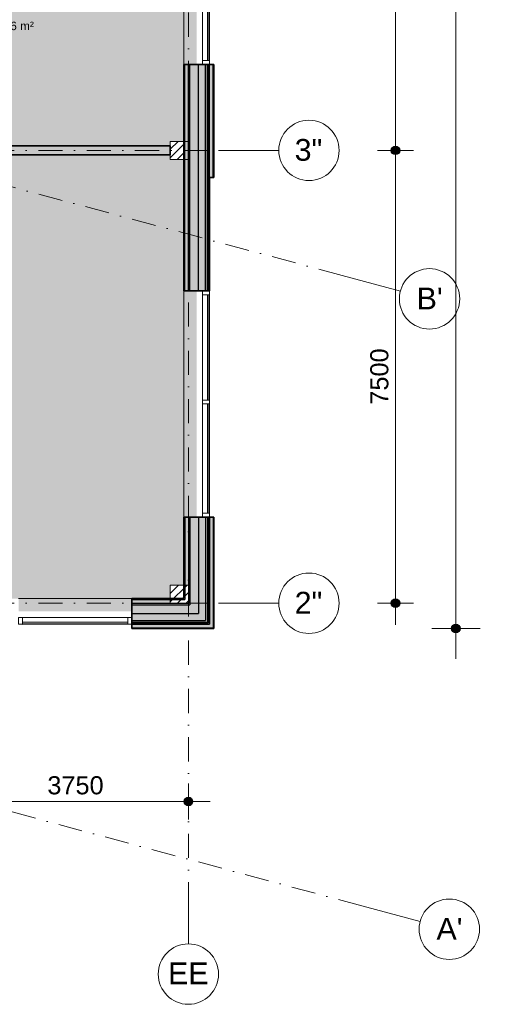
# Model space of a CAD drawing. Header units: millimetres. Extents: x 1557 to 319405, y -11609 to 73584.
# Tile 87 of 103: x 307801 to 315531, y -2857 to 13452. Entities that reach past the tile are written whole.
import ezdxf

# ---------------------------------------------------------------- set-up
doc = ezdxf.new("R2010")
doc.units = ezdxf.units.MM
doc.linetypes.add('RR_Level', pattern=[800, 400, -200, 0, -200])
for name, color, linetype, lineweight in [('A-____-____-DIMS', 211, 'Continuous', 9), ('A-____-____-DIMS-200', 211, 'Continuous', 9), ('A-AREA-____-IDEN', 2, 'Continuous', 13), ('A-AREA-____-PATT', 32, 'Continuous', 9), ('A-GLAZ-CURT-MCUT', 52, 'Continuous', 13), ('A-GLAZ-CURT-OTLN', 52, 'Continuous', 13), ('A-GLAZ-CWMG-MCUT', 51, 'Continuous', 13), ('A-GLAZ-CWMG-OTLN', 51, 'Continuous', 13), ('A-WALL-____-MCUT', 113, 'Continuous', 35), ('A-WALL-____-OTLN', 113, 'Continuous', 18), ('A-WALL-____-PATT', 111, 'Continuous', 35), ('S-COLS-____-MCUT', 52, 'Continuous', 25), ('S-COLS-____-OTLN', 52, 'Continuous', 18), ('S-GRID-____-IDEN', 1, 'Continuous', 13), ('S-GRID-____-OTLN', 1, 'Continuous', 9)]:
    doc.layers.add(name, color=color, linetype=linetype, lineweight=lineweight)
doc.styles.add('Arial', font='arial.ttf', dxfattribs={"height": 360})
doc.styles.add('Arial_2', font='arial.ttf', dxfattribs={"height": 300})
doc.styles.add('Arial_5', font='arial.ttf', dxfattribs={"height": 500})
doc.styles.add('Arial_I', font='txt', dxfattribs={"height": 140})
doc.dimstyles.new('1_5mm_interne_maten_en_details', dxfattribs={"dimscale": 304.8, "dimtxt": 1.004192, "dimasz": 1.83727, "dimexe": 0.984252, "dimexo": 0.0625, "dimgap": 0.098425, "dimtad": 1, "dimdec": 0, "dimlfac": 304.8, "dimzin": 0, "dimdsep": 46, "dimtxsty": 'Arial_2', "dimblk1": 'DOTSMALL', "dimblk2": 'DOTSMALL', "dimsah": 1, "dimcen": 0.09, "dimdle": 1.181102, "dimazin": 0, "dimtfac": 1, "dimtdec": 4, "dimtix": 1, "dimtmove": 0, "dimatfit": 3, "dimfxl": 0.003229, "dimfxlon": 1, "dimtvp": 1, "dimtfill": 1, "dimtolj": 1, "dimtzin": 0, "dimlwd": 13, "dimlwe": 13, "dimarcsym": 2})
doc.dimstyles.new('2_5mm_totaalmaatvoering', dxfattribs={"dimscale": 304.8, "dimtxt": 1.673654, "dimasz": 1.83727, "dimexe": 1.312336, "dimexo": 0.0625, "dimgap": 0.164042, "dimtad": 1, "dimdec": 0, "dimlfac": 304.8, "dimzin": 0, "dimdsep": 46, "dimtxsty": 'Arial_5', "dimblk1": 'DOTSMALL', "dimblk2": 'DOTSMALL', "dimsah": 1, "dimcen": 0.09, "dimdle": 1.64042, "dimazin": 0, "dimtfac": 1, "dimtdec": 4, "dimtix": 1, "dimtmove": 0, "dimatfit": 3, "dimfxl": 0.004306, "dimfxlon": 1, "dimtvp": 1, "dimtfill": 1, "dimtolj": 1, "dimtzin": 0, "dimlwd": 13, "dimlwe": 13, "dimarcsym": 2})

# ---------------------------------------------------------------- blocks, each defined once
blk = doc.blocks.new('System Panel - HR__-715992-plot_V0 Copy 1')
at = {"layer": 'A-GLAZ-CURT-MCUT', "color": 170, "lineweight": 9}
for p, q in [((872, 47), (-872, 47)), ((-872, 47), (-872, 23)), ((-872, 23), (872, 23)), ((872, 23), (872, 47))]:
    blk.add_line(p, q, dxfattribs=at)
blk = doc.blocks.new('Rectangular Mullion - 65 x 114mm-464001-plot_V0 Copy 1')
at = {"layer": 'A-GLAZ-CWMG-OTLN', "color": 170, "lineweight": 9}
for p, q in [((65863, -3007), (66322, -1324)), ((65973, -3037), (66432, -1354))]:
    blk.add_line(p, q, dxfattribs=at)
blk = doc.blocks.new('Rectangular Mullion - 65 x 114mm-715993-plot_V0 Copy 1')
at = {"layer": 'A-GLAZ-CWMG-MCUT', "color": 170, "lineweight": 9}
for p, q in [((-65, 57), (0, 57)), ((-65, -57), (-65, 57)), ((0, 57), (0, -57)), ((0, -57), (-65, -57))]:
    blk.add_line(p, q, dxfattribs=at)
blk = doc.blocks.new('Rectangular Mullion - 65 x 114mm-716021-plot_V0 Copy 1')
at = {"layer": 'A-GLAZ-CWMG-MCUT', "color": 170, "lineweight": 9}
for p, q in [((0, 57), (-65, 57)), ((-65, 57), (-65, -57)), ((0, -57), (0, 57)), ((-65, -57), (0, -57))]:
    blk.add_line(p, q, dxfattribs=at)
blk = doc.blocks.new('System Panel - HR__-715998-plot_V0 Copy 1')
at = {"layer": 'A-GLAZ-CURT-MCUT', "color": 170, "lineweight": 9}
for p, q in [((905, -23), (-905, -23)), ((-905, -23), (-905, -47)), ((-905, -47), (905, -47)), ((905, -47), (905, -23))]:
    blk.add_line(p, q, dxfattribs=at)
blk = doc.blocks.new('Rectangular Mullion - 65 x 114mm-598682-plot_V0 Copy 1')
at = {"layer": 'A-GLAZ-CWMG-OTLN', "color": 170, "lineweight": 9}
for p, q in [((125687, 46350), (127498, 46350)), ((125687, 46236), (127498, 46236))]:
    blk.add_line(p, q, dxfattribs=at)
blk = doc.blocks.new('Rectangular Mullion - 65 x 114mm-716002-plot_V0 Copy 1')
at = {"layer": 'A-GLAZ-CWMG-MCUT', "color": 170, "lineweight": 9}
for p, q in [((-65, 57), (0, 57)), ((-65, -57), (-65, 57)), ((0, 57), (0, -57)), ((0, -57), (-65, -57))]:
    blk.add_line(p, q, dxfattribs=at)
blk = doc.blocks.new('Rectangular Mullion - 65 x 114mm-716027-plot_V0 Copy 1')
at = {"layer": 'A-GLAZ-CWMG-MCUT', "color": 170, "lineweight": 9}
for p, q in [((0, 57), (-65, 57)), ((-65, 57), (-65, -57)), ((0, -57), (0, 57)), ((-65, -57), (0, -57))]:
    blk.add_line(p, q, dxfattribs=at)
blk = doc.blocks.new('System Panel - HR__-716001-plot_V0 Copy 1')
at = {"layer": 'A-GLAZ-CURT-MCUT', "color": 170, "lineweight": 9}
for p, q in [((872.5, -22.5), (-872.5, -22.5)), ((-872.5, -22.5), (-872.5, -47.5)), ((-872.5, -47.5), (872.5, -47.5)), ((872.5, -47.5), (872.5, -22.5))]:
    blk.add_line(p, q, dxfattribs=at)
blk = doc.blocks.new('Rectangular Mullion - 65 x 114mm-604858-plot_V0 Copy 1')
at = {"layer": 'A-GLAZ-CWMG-OTLN', "color": 170, "lineweight": 9}
for p, q in [((143736, 8897), (143736, 7152)), ((143850, 8897), (143850, 7152))]:
    blk.add_line(p, q, dxfattribs=at)
blk = doc.blocks.new('Rectangular Mullion - 65 x 114mm-715997-plot_V0 Copy 1')
at = {"layer": 'A-GLAZ-CWMG-MCUT', "color": 170, "lineweight": 9}
for p, q in [((-32.5, 57), (32.5, 57)), ((-32.5, -57), (-32.5, 57)), ((32.5, 57), (32.5, -57)), ((32.5, -57), (-32.5, -57))]:
    blk.add_line(p, q, dxfattribs=at)
blk = doc.blocks.new('027_Gilde - ATC_FacadeModel_rvt-2-plot_V0 Copy 1')
at = {"layer": 'A-WALL-____-OTLN', "lineweight": 5}
for points in [[(143785, 10837), (143815, 10837), (143815, 12712), (143785, 12712)], [(143910, 10837), (143910, 12712), (143850, 12712), (143850, 10837)], [(143815, 8962), (143815, 10837), (143785, 10837), (143785, 8962)], [(143815, 3502), (143815, 5212), (143785, 5212), (143785, 3502)], [(143850, 3437), (143910, 3437), (143910, 5212), (143850, 5212), (143850, 3457)], [(143670, 3472), (143815, 3472), (143815, 3502), (142563, 3502), (142563, 3472), (142693, 3472)], [(142563, 3377), (143910, 3377), (143910, 3437), (142563, 3437)]]:
    blk.add_hatch(color=67, dxfattribs=at).paths.add_polyline_path(points)
at = {"layer": 'A-WALL-____-PATT', "lineweight": 18}
h = blk.add_hatch(color=47, dxfattribs=at)
h.paths.add_polyline_path([(143440, 10837), (143440, 11137), (143425, 11137), (143425, 10837)])
h.paths.add_polyline_path([(143425, 11437), (143440, 11437), (143440, 12712), (143425, 12712)])
at = {"layer": 'A-WALL-____-PATT', "lineweight": 5}
for points in [[(143500, 10837), (143500, 12712), (143440, 12712), (143440, 10837)], [(143500, 10837), (143525, 10837), (143525, 12712), (143500, 12712), (143500, 11137)], [(143670, 10837), (143670, 12712), (143525, 12712), (143525, 10837)], [(143785, 10837), (143785, 12712), (143670, 12712), (143670, 10837)], [(143815, 10837), (143830, 10837), (143830, 12712), (143815, 12712)], [(143850, 10837), (143850, 12712), (143830, 12712), (143830, 10837)], [(143920, 10837), (143920, 12712), (143910, 12712), (143910, 10837)], [(143500, 8962), (143500, 10837), (143440, 10837), (143440, 8962)], [(143525, 8962), (143525, 10837), (143500, 10837), (143500, 8962)], [(143670, 8962), (143670, 10837), (143525, 10837), (143525, 8962)], [(143785, 8962), (143785, 10837), (143670, 10837), (143670, 8962)], [(143830, 8962), (143830, 10837), (143815, 10837), (143815, 8962)], [(143850, 8962), (143850, 10837), (143830, 10837), (143830, 8962)], [(143425, 4087), (143440, 4087), (143440, 5212), (143425, 5212), (143425, 4381)], [(143490, 4087), (143500, 4087), (143500, 5212), (143440, 5212), (143440, 4087)], [(143500, 3787), (143525, 3787), (143525, 5212), (143500, 5212), (143500, 3847)], [(143544, 3762), (143670, 3762), (143670, 5212), (143525, 5212), (143525, 3762)], [(143785, 3617), (143785, 5212), (143670, 5212), (143670, 3617)], [(143830, 3472), (143830, 5212), (143815, 5212), (143815, 3472)], [(143838, 3457), (143850, 3457), (143850, 5212), (143830, 5212), (143830, 3457)], [(143200, 3787), (143200, 3847), (142563, 3847), (142563, 3787), (142693, 3787)], [(143269, 3762), (143525, 3762), (143525, 3787), (142563, 3787), (142563, 3762), (143200, 3762)], [(143500, 3617), (143670, 3617), (143670, 3762), (142563, 3762), (142563, 3617), (143269, 3617)], [(142693, 3502), (143785, 3502), (143785, 3617), (142563, 3617), (142563, 3502)], [(143670, 3457), (143830, 3457), (143830, 3472), (142563, 3472), (142563, 3457), (142693, 3457)], [(143670, 3437), (143850, 3437), (143850, 3457), (142563, 3457), (142563, 3437), (142693, 3437)], [(143425, 3367), (143920, 3367), (143920, 3377), (142563, 3377), (142563, 3367), (142693, 3367)]]:
    blk.add_hatch(color=67, dxfattribs=at).paths.add_polyline_path(points)
at = {"layer": 'A-WALL-____-PATT', "lineweight": 18}
for points in [[(143440, 8962), (143440, 10837), (143425, 10837), (143425, 8962)], [(143910, 3377), (143920, 3377), (143920, 5212), (143910, 5212), (143910, 3437)], [(142563, 3847), (143200, 3847), (143200, 3862), (142563, 3862), (142563, 3851)]]:
    blk.add_hatch(color=47, dxfattribs=at).paths.add_polyline_path(points)
at = {"layer": 'A-WALL-____-MCUT', "color": 50}
for p, q in [((143425, 12712), (143425, 10837)), ((143920, 12712), (143425, 12712)), ((143920, 10837), (143920, 12712)), ((143425, 10837), (143425, 8962)), ((143850, 10837), (143920, 10837)), ((143850, 8962), (143850, 10837)), ((143425, 8962), (143850, 8962)), ((143920, 5212), (143425, 5212)), ((143425, 5212), (143425, 3862)), ((143920, 3862), (143920, 5212)), ((143425, 3862), (142563, 3862)), ((142563, 3862), (142563, 3367)), ((143920, 3377), (143920, 3862)), ((142563, 3367), (143920, 3367)), ((143920, 3367), (143920, 3377))]:
    blk.add_line(p, q, dxfattribs=at)
at = {"layer": 'A-WALL-____-MCUT', "color": 130, "lineweight": 25}
for p, q in [((143440, 10837), (143440, 12712)), ((143500, 10837), (143500, 12712)), ((143525, 10837), (143525, 12712)), ((143670, 10837), (143670, 12712)), ((143785, 10837), (143785, 12712)), ((143815, 10837), (143815, 12712)), ((143830, 10837), (143830, 12712)), ((143850, 10837), (143850, 12712)), ((143910, 10837), (143910, 12712)), ((143440, 8962), (143440, 10837)), ((143500, 8962), (143500, 10837)), ((143525, 8962), (143525, 10837)), ((143670, 8962), (143670, 10837)), ((143785, 8962), (143785, 10837)), ((143815, 8962), (143815, 10837)), ((143830, 8962), (143830, 10837)), ((143440, 5212), (143440, 3862)), ((143500, 5212), (143500, 3862)), ((143525, 5212), (143525, 3862)), ((143670, 5212), (143670, 3862)), ((143785, 5212), (143785, 3862)), ((143815, 5212), (143815, 3862)), ((143830, 5212), (143830, 3862)), ((143850, 5212), (143850, 3862)), ((143910, 5212), (143910, 3862)), ((142563, 3847), (143440, 3847)), ((142563, 3787), (143500, 3787)), ((142563, 3762), (143525, 3762)), ((143440, 3862), (143440, 3847)), ((143500, 3862), (143500, 3847)), ((143500, 3847), (143500, 3787)), ((143525, 3862), (143525, 3787)), ((143525, 3787), (143525, 3762)), ((143670, 3862), (143670, 3762)), ((143670, 3762), (143670, 3617)), ((143785, 3862), (143785, 3617)), ((143815, 3862), (143815, 3502)), ((143830, 3862), (143830, 3472)), ((143850, 3862), (143850, 3457)), ((143910, 3862), (143910, 3437)), ((142563, 3617), (143670, 3617)), ((143785, 3617), (143785, 3502)), ((142563, 3502), (143785, 3502)), ((142563, 3472), (143815, 3472)), ((142563, 3457), (143830, 3457)), ((142563, 3437), (143850, 3437)), ((143815, 3502), (143815, 3472)), ((143830, 3472), (143830, 3457)), ((143850, 3457), (143850, 3437)), ((143910, 3437), (143910, 3377)), ((142563, 3377), (143910, 3377))]:
    blk.add_line(p, q, dxfattribs=at)
at = {"layer": 'A-WALL-____-OTLN', "color": 210}
for p, q in [((143425, 12712), (143425, 14587)), ((143425, 5212), (143425, 8962)), ((140688, 3862), (142563, 3862))]:
    blk.add_line(p, q, dxfattribs=at)
at = {"layer": 'A-GLAZ-CURT-OTLN', "color": 210, "lineweight": 18}
for name, p, rotation in [('System Panel - HR__-715992-plot_V0 Copy 1', (143793, 13649), 270.0000000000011), ('System Panel - HR__-716001-plot_V0 Copy 1', (143793, 8024), 89.9999999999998), ('System Panel - HR__-715998-plot_V0 Copy 1', (143793, 6182), 89.9999999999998), ('System Panel - HR__-715992-plot_V0 Copy 1', (141625, 3494), 180)]:
    blk.add_blockref(name, p, dxfattribs=dict(at, rotation=rotation))
at = {"layer": 'A-GLAZ-CWMG-OTLN', "color": 210, "lineweight": 18}
for name, p, rotation in [('Rectangular Mullion - 65 x 114mm-464001-plot_V0 Copy 1', (79405, -1660), 15.26266816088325), ('Rectangular Mullion - 65 x 114mm-598682-plot_V0 Copy 1', (97500, 132774), 269.9999999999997), ('Rectangular Mullion - 65 x 114mm-716027-plot_V0 Copy 1', (143793, 5212), 269.9999999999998), ('Rectangular Mullion - 65 x 114mm-464001-plot_V0 Copy 1', (126315, 67882), 285.2626681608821)]:
    blk.add_blockref(name, p, dxfattribs=dict(at, rotation=rotation))
at = {"layer": 'A-GLAZ-CWMG-OTLN', "color": 210, "lineweight": 18, "extrusion": (0, 0, -1)}
for name, p, rotation in [('Rectangular Mullion - 65 x 114mm-715993-plot_V0 Copy 1', (-143793, 12712), 269.9999999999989), ('Rectangular Mullion - 65 x 114mm-716002-plot_V0 Copy 1', (-143793, 8962), 90.0000000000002), ('Rectangular Mullion - 65 x 114mm-715997-plot_V0 Copy 1', (-143793, 7119), 90.0000000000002)]:
    blk.add_blockref(name, p, dxfattribs=dict(at, rotation=rotation))
at = {"layer": 'A-GLAZ-CWMG-OTLN', "color": 210, "lineweight": 18}
for name, p in [('Rectangular Mullion - 65 x 114mm-604858-plot_V0 Copy 1', (0, 0)), ('Rectangular Mullion - 65 x 114mm-716021-plot_V0 Copy 1', (142563, 3494))]:
    blk.add_blockref(name, p, dxfattribs=at)
at = {"layer": 'A-GLAZ-CWMG-OTLN', "color": 210, "lineweight": 18, "extrusion": (0, 0, -1)}
blk.add_blockref('Rectangular Mullion - 65 x 114mm-715993-plot_V0 Copy 1', (-140688, 3494), dxfattribs=at)
blk = doc.blocks.new('NLRS_28_SC_LIB_kolom recht_generiek_ISR - kolom hout_Ontwerp-V61-plot_V0 Copy 1')
at = {"layer": 'S-COLS-____-OTLN', "lineweight": 9}
h = blk.add_hatch(dxfattribs=at)
h.set_pattern_fill('FP_44', color=256, style=0, pattern_type=2)
h.set_pattern_definition([(45, (-143350, -3936.8), (-70.71068, 70.71068), [])])
h.paths.add_polyline_path([(150, -150), (150, 150), (-150, 150), (-150, -150), (-81, -150)])
at = {"layer": 'S-COLS-____-MCUT', "lineweight": 18}
for p, q in [((150, 150), (-150, 150)), ((-150, 150), (-150, -150)), ((150, -150), (150, 150)), ((-150, -150), (150, -150))]:
    blk.add_line(p, q, dxfattribs=at)
blk = doc.blocks.new('NLRS_28_SC_LIB_kolom recht_generiek_ISR - kolom hout_Ontwerp-V69-plot_V0 Copy 1')
at = {"layer": 'S-COLS-____-OTLN', "lineweight": 9}
h = blk.add_hatch(dxfattribs=at)
h.set_pattern_fill('FP_52', color=256, style=0, pattern_type=2)
h.set_pattern_definition([(45, (-143350, -11286.8), (-70.71068, 70.71068), [])])
h.paths.add_polyline_path([(75, -150), (90, -150), (90, 150), (-150, 150), (-150, -150)])
at = {"layer": 'S-COLS-____-MCUT', "lineweight": 18}
for p, q in [((150, 150), (-150, 150)), ((-150, 150), (-150, -150)), ((150, -150), (150, 150)), ((-150, -150), (150, -150))]:
    blk.add_line(p, q, dxfattribs=at)
blk = doc.blocks.new('Grid - r_2_5mm-300571-plot_V0 Copy 1')
at = {"layer": 'S-GRID-____-IDEN'}
blk.add_circle((0, 0), 2.5, dxfattribs=at)
blk = doc.blocks.new('DIMBLOCK35-plot_V0 Copy 1')
at = {"layer": 'A-____-____-DIMS-200', "lineweight": 25}
h = blk.add_hatch(color=256, dxfattribs=at)
edge = h.paths.add_edge_path()
edge.add_arc((306845, 502), 70, 0, 360)
h = blk.add_hatch(color=256, dxfattribs=at)
edge = h.paths.add_edge_path()
edge.add_arc((310595, 502), 70, 0, 360)
at = {"layer": 'A-____-____-DIMS-200', "lineweight": 13}
for p, q in [((306845, 802), (306845, 202)), ((306845, 502), (306845, 802)), ((310595, 802), (310595, 202)), ((310595, 502), (310595, 802)), ((306845, 502), (310955, 502))]:
    blk.add_line(p, q, dxfattribs=at)
at = {"layer": 'A-____-____-DIMS-200', "lineweight": 25}
for centre in [(306845, 502), (310595, 502)]:
    blk.add_circle(centre, 70, dxfattribs=at)
at = {"layer": 'A-____-____-DIMS-200', "color": 0, "lineweight": 13, "insert": (308259, 921), "char_height": 300, "width": 1107.53, "attachment_point": 1, "line_spacing_factor": 0.941778, "style": 'Arial_2', "bg_fill": 3, "box_fill_scale": 1.25, "bg_fill_color": 256, "bg_fill_true_color": 13158600, "bg_fill_transparency": 0}
blk.add_mtext('3750', dxfattribs=at)
blk = doc.blocks.new('_DotSmall')
at = {"color": 0, "linetype": 'ByBlock', "const_width": 0.5}
blk.add_lwpolyline([(-0.0625, 0, 1), (0.0625, 0, 1)], format="xyb", close=True, dxfattribs=at)
blk = doc.blocks.new('DIMBLOCK39-plot_V0 Copy 1')
at = {"layer": 'A-____-____-DIMS-200', "lineweight": 25}
h = blk.add_hatch(color=256, dxfattribs=at)
edge = h.paths.add_edge_path()
edge.add_arc((314027, 28700), 70, 0, 360)
h = blk.add_hatch(color=256, dxfattribs=at)
edge = h.paths.add_edge_path()
edge.add_arc((314027, 11287), 70, 0, 360)
at = {"layer": 'A-____-____-DIMS-200', "lineweight": 13}
for p, q in [((313727, 28700), (314327, 28700)), ((314027, 28700), (313727, 28700)), ((314027, 28700), (314027, 11287)), ((313727, 11287), (314327, 11287)), ((314027, 11287), (313727, 11287))]:
    blk.add_line(p, q, dxfattribs=at)
at = {"layer": 'A-____-____-DIMS-200', "lineweight": 25}
for centre in [(314027, 28700), (314027, 11287)]:
    blk.add_circle(centre, 70, dxfattribs=at)
at = {"layer": 'A-____-____-DIMS-200', "color": 0, "lineweight": 13, "insert": (313608, 19417), "char_height": 300, "width": 1384.41, "attachment_point": 1, "rotation": 90, "line_spacing_factor": 0.941778, "style": 'Arial_2', "bg_fill": 3, "box_fill_scale": 1.25, "bg_fill_color": 256, "bg_fill_true_color": 13158600, "bg_fill_transparency": 0}
blk.add_mtext('17413', dxfattribs=at)
blk = doc.blocks.new('DIMBLOCK40-plot_V0 Copy 1')
at = {"layer": 'A-____-____-DIMS-200', "lineweight": 25}
h = blk.add_hatch(color=256, dxfattribs=at)
edge = h.paths.add_edge_path()
edge.add_arc((314027, 11287), 70, 0, 360)
h = blk.add_hatch(color=256, dxfattribs=at)
edge = h.paths.add_edge_path()
edge.add_arc((314027, 3787), 70, 0, 360)
at = {"layer": 'A-____-____-DIMS-200', "lineweight": 13}
for p, q in [((313727, 11287), (314327, 11287)), ((314027, 11287), (313727, 11287)), ((314027, 11287), (314027, 3427)), ((313727, 3787), (314327, 3787)), ((314027, 3787), (313727, 3787))]:
    blk.add_line(p, q, dxfattribs=at)
at = {"layer": 'A-____-____-DIMS-200', "lineweight": 25}
for centre in [(314027, 11287), (314027, 3787)]:
    blk.add_circle(centre, 70, dxfattribs=at)
at = {"layer": 'A-____-____-DIMS-200', "color": 0, "lineweight": 13, "insert": (313608, 7075), "char_height": 300, "width": 1107.53, "attachment_point": 1, "rotation": 90, "line_spacing_factor": 0.941778, "style": 'Arial_2', "bg_fill": 3, "box_fill_scale": 1.25, "bg_fill_color": 256, "bg_fill_true_color": 13158600, "bg_fill_transparency": 0}
blk.add_mtext('7500', dxfattribs=at)
blk = doc.blocks.new('DIMBLOCK83-plot_V0 Copy 1')
at = {"layer": 'A-____-____-DIMS-200', "lineweight": 25}
h = blk.add_hatch(color=256, dxfattribs=at)
edge = h.paths.add_edge_path()
edge.add_arc((315027, 46420), 70, 0, 360)
h = blk.add_hatch(color=256, dxfattribs=at)
edge = h.paths.add_edge_path()
edge.add_arc((315027, 3367), 70, 0, 360)
at = {"layer": 'A-____-____-DIMS-200', "lineweight": 13}
for p, q in [((314627, 46420), (315427, 46420)), ((315027, 46420), (314627, 46420)), ((315027, 46420), (315027, 2867)), ((314627, 3367), (315427, 3367)), ((315027, 3367), (314627, 3367))]:
    blk.add_line(p, q, dxfattribs=at)
at = {"layer": 'A-____-____-DIMS-200', "lineweight": 25}
for centre in [(315027, 46420), (315027, 3367)]:
    blk.add_circle(centre, 70, dxfattribs=at)
at = {"layer": 'A-____-____-DIMS-200', "color": 0, "lineweight": 13, "insert": (314328, 23932), "char_height": 500, "width": 2307.36, "attachment_point": 1, "rotation": 90, "line_spacing_factor": 0.941778, "style": 'Arial_5', "bg_fill": 3, "box_fill_scale": 1.25, "bg_fill_color": 256, "bg_fill_true_color": 13158600, "bg_fill_transparency": 0}
blk.add_mtext('43053', dxfattribs=at)

msp = doc.modelspace()

# ---------------------------------------------------------------- hatches: boundary and pattern name
at = {"layer": 'A-AREA-____-PATT', "transparency": 33554509}
for points in [[(305130.0285, 11361.7966), (306695.0285, 11361.7966), (306695.0285, 11436.7966), (306995.0285, 11436.7966), (306995.0285, 11361.7966), (310295.0285, 11361.7966), (310295.0285, 11436.7966), (310520.0285, 11436.7966), (310520.0285, 12711.7966), (310732.5285, 12711.7966), (310732.5285, 14586.7966), (310520.0285, 14586.7966), (310520.0285, 15936.7966), (305145.0285, 15936.7966), (305145.0285, 15894.7966), (305130.0285, 15894.7966), (305130.0285, 15844.7966), (305082.5285, 15844.7966), (305082.5285, 15411.7966), (305130.0285, 15411.7966), (305130.0285, 15361.7966), (305082.5285, 15361.7966), (305082.5285, 14486.7966), (305130.0285, 14486.7966), (305130.0285, 14436.7966), (305070.0285, 14436.7966), (305070.0285, 13411.7966), (305130.0285, 13411.7966), (305130.0285, 13361.7966), (305082.5285, 13361.7966), (305082.5285, 12411.7966), (305130.0285, 12411.7966), (305130.0285, 12361.7966), (305082.5285, 12361.7966), (305082.5285, 11411.7966), (305130.0285, 11411.7966)], [(304970.0285, 3649.2966), (304970.0285, 3861.7966), (306695.0285, 3861.7966), (306695.0285, 4086.7966), (306995.0285, 4086.7966), (306995.0285, 3861.7966), (307782.5285, 3861.7966), (307782.5285, 3649.2966), (309657.5285, 3649.2966), (309657.5285, 3861.7966), (310295.0285, 3861.7966), (310295.0285, 4086.7966), (310520.0285, 4086.7966), (310520.0285, 5211.7966), (310732.5285, 5211.7966), (310732.5285, 8961.7966), (310520.0285, 8961.7966), (310520.0285, 11136.7966), (310295.0285, 11136.7966), (310295.0285, 11211.7966), (306995.0285, 11211.7966), (306995.0285, 11136.7966), (306695.0285, 11136.7966), (306695.0285, 11211.7966), (305145.0285, 11211.7966), (305145.0285, 11053.7966), (305070.0285, 11053.7966), (305070.0285, 10019.7966), (305145.0285, 10019.7966), (305145.0285, 9711.7966), (304995.0285, 9711.7966), (304995.0285, 9726.7966), (304945.0285, 9726.7966), (304945.0285, 9774.2966), (304545.0285, 9774.2966), (304545.0285, 9726.7966), (304495.0285, 9726.7966), (304495.0285, 9774.2966), (303545.0285, 9774.2966), (303545.0285, 9726.7966), (303495.0285, 9726.7966), (303495.0285, 9774.2966), (302545.0285, 9774.2966), (302545.0285, 9726.7966), (302495.0285, 9726.7966), (302495.0285, 9774.2966), (301779.0285, 9774.2966), (301779.0285, 9726.7966), (301729.0285, 9726.7966), (301729.0285, 9786.7966), (300695.0285, 9786.7966), (300695.0285, 9726.7966), (300645.0285, 9726.7966), (300645.0285, 9774.2966), (300545.0285, 9774.2966), (300545.0285, 9726.7966), (300495.0285, 9726.7966), (300495.0285, 9774.2966), (299545.0285, 9774.2966), (299545.0285, 9726.7966), (299495.0285, 9726.7966), (299495.0285, 9711.7966), (299420.0285, 9711.7966), (299420.0285, 4086.7966), (299495.0285, 4086.7966), (299495.0285, 3861.7966), (301220.0285, 3861.7966), (301220.0285, 3649.2966), (302945.0285, 3649.2966), (302945.0285, 4086.7966), (303245.0285, 4086.7966), (303245.0285, 3649.2966)]]:
    msp.add_hatch(color=10, dxfattribs=at).paths.add_polyline_path(points)
at = {"layer": 'A-WALL-____-PATT', "lineweight": 18}
msp.add_hatch(color=47, dxfattribs=at).paths.add_polyline_path([(305145.0285, 11211.7966), (310295.0285, 11211.7966), (310295.0285, 11361.7966), (304995.0285, 11361.7966), (304995.0285, 11211.7966)])

# ---------------------------------------------------------------- linework, layer by layer
at = {"layer": 'A-WALL-____-MCUT'}
for p, q in [((310295.0285, 11361.7966), (304995.0285, 11361.7966)), ((310295.0285, 11211.7966), (310295.0285, 11361.7966)), ((305145.0285, 11211.7966), (310295.0285, 11211.7966))]:
    msp.add_line(p, q, dxfattribs=at)
at = {"layer": 'S-GRID-____-OTLN', "linetype": 'RR_Level'}
for p, q in [((310595.0285, 48773.1142), (310595.0285, -857.0614)), ((313141.4045, 9216.1125), (166626.1651, 48474.7526)), ((313469.8625, -1224.6594), (167885.5019, 37784.5525)), ((264905.277, 11286.7966), (311093.0784, 11286.7966)), ((264905.277, 3786.7966), (311093.0784, 3786.7966))]:
    msp.add_line(p, q, dxfattribs=at)
at = {"layer": 'S-GRID-____-OTLN'}
for p, q in [((311093.0784, 11286.7966), (312093.0784, 11286.7966)), ((314107.3303, 8957.2935), (313141.4045, 9216.1125)), ((311093.0784, 3786.7966), (312093.0784, 3786.7966)), ((310595.0285, -857.0614), (310595.0285, -1857.0614)), ((314435.7883, -1483.4784), (313469.8625, -1224.6594))]:
    msp.add_line(p, q, dxfattribs=at)

# ---------------------------------------------------------------- block references
at = {"lineweight": 5}
msp.add_blockref('027_Gilde - ATC_FacadeModel_rvt-2-plot_V0 Copy 1', (167095.0285, 0), dxfattribs=at)
at = {"layer": 'S-COLS-____-OTLN', "lineweight": 13}
for name, p in [('NLRS_28_SC_LIB_kolom recht_generiek_ISR - kolom hout_Ontwerp-V69-plot_V0 Copy 1', (310445.0285, 11286.7966)), ('NLRS_28_SC_LIB_kolom recht_generiek_ISR - kolom hout_Ontwerp-V61-plot_V0 Copy 1', (310445.0285, 3936.7966))]:
    msp.add_blockref(name, p, dxfattribs=at)
at = {"layer": 'S-GRID-____-IDEN'}
for p, xscale, yscale, zscale, rotation in [((312593.0784, 11286.7966), 199.9999999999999, 199.9999999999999, 199.9999999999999, 269.9999999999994), ((314590.2932, 8827.8839), 199.9999999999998, 199.9999999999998, 199.9999999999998, 74.9999999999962), ((312593.0784, 3786.7966), 199.9999999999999, 199.9999999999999, 199.9999999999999, 269.9999999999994), ((314918.7512, -1612.8879), 199.9999999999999, 199.9999999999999, 199.9999999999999, 75.00000000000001), ((310595.0285, -2357.0614), 199.9999999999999, 199.9999999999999, 199.9999999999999, 180)]:
    msp.add_blockref('Grid - r_2_5mm-300571-plot_V0 Copy 1', p, dxfattribs=dict(at, xscale=xscale, yscale=yscale, zscale=zscale, rotation=rotation))

# ---------------------------------------------------------------- texts
at = {"layer": 'A-AREA-____-IDEN', "lineweight": 9, "insert": (307372.2609, 13418.3934), "char_height": 140, "width": 865.8225, "attachment_point": 1, "style": 'Arial_I'}
msp.add_mtext('24,6 m²', dxfattribs=at)
at = {"layer": 'S-GRID-____-IDEN', "lineweight": 9, "char_height": 360, "attachment_point": 1, "style": 'Arial'}
for s, insert, width in [('3"', (312355.9193, 11475.249), 545.1475), ("B'", (314377.2133, 9014.5212), 513.08), ('2"', (312355.9193, 3975.249), 545.1475), ("A'", (314705.6713, -1426.2507), 513.08), ('EE', (310258.2726, -2163.694), 801.6875)]:
    msp.add_mtext(s, dxfattribs=dict(at, insert=insert, width=width))

# ---------------------------------------------------------------- dimensions: what is measured, and where the dimension line sits
at = {"layer": 'A-____-____-DIMS', "lineweight": 13}
dim = msp.add_linear_dim(base=(314027.3148, 11286.7966), p1=(313727.3148, 28700), p2=(313727.3148, 11286.7966), angle=90, dimstyle='1_5mm_interne_maten_en_details', override={"dimpost": '<>', "dimfxl": 17413.203436}, dxfattribs=at)
dim.commit()
dim.dimension.update_dxf_attribs({"geometry": 'DIMBLOCK39-plot_V0 Copy 1', "text_midpoint": (313844.0406, 19993.3983)})

# ---------------------------------------------------------------- next in the draw order: dimensions: what is measured, and where the dimension line sits
dim = msp.add_linear_dim(base=(314027.3148, 3786.7966), p1=(313727.3148, 11286.7966), p2=(313727.3148, 3786.7966), angle=90, dimstyle='1_5mm_interne_maten_en_details', override={"dimpost": '<>', "dimfxl": 7500}, dxfattribs=at)
dim.commit()
dim.dimension.update_dxf_attribs({"geometry": 'DIMBLOCK40-plot_V0 Copy 1', "text_midpoint": (313844.1429, 7536.7966)})
dim = msp.add_linear_dim(base=(310595.0285, 501.6087), p1=(306845.0285, 801.6087), p2=(310595.0285, 801.6087), dimstyle='1_5mm_interne_maten_en_details', override={"dimpost": '<>', "dimfxl": 3750}, dxfattribs=at)
dim.commit()
dim.dimension.update_dxf_attribs({"geometry": 'DIMBLOCK35-plot_V0 Copy 1', "text_midpoint": (308720.0285, 684.8829)})

# ---------------------------------------------------------------- next in the draw order: dimensions: what is measured, and where the dimension line sits
dim = msp.add_linear_dim(base=(315027.3148, 3366.7966), p1=(314627.3148, 46420), p2=(314627.3148, 3366.7966), angle=90, dimstyle='2_5mm_totaalmaatvoering', override={"dimpost": '<>', "dimfxl": 43053.203436}, dxfattribs=at)
dim.commit()
dim.dimension.update_dxf_attribs({"geometry": 'DIMBLOCK83-plot_V0 Copy 1', "text_midpoint": (314721.8577, 24893.3983)})

doc.saveas('drawing.dxf')
